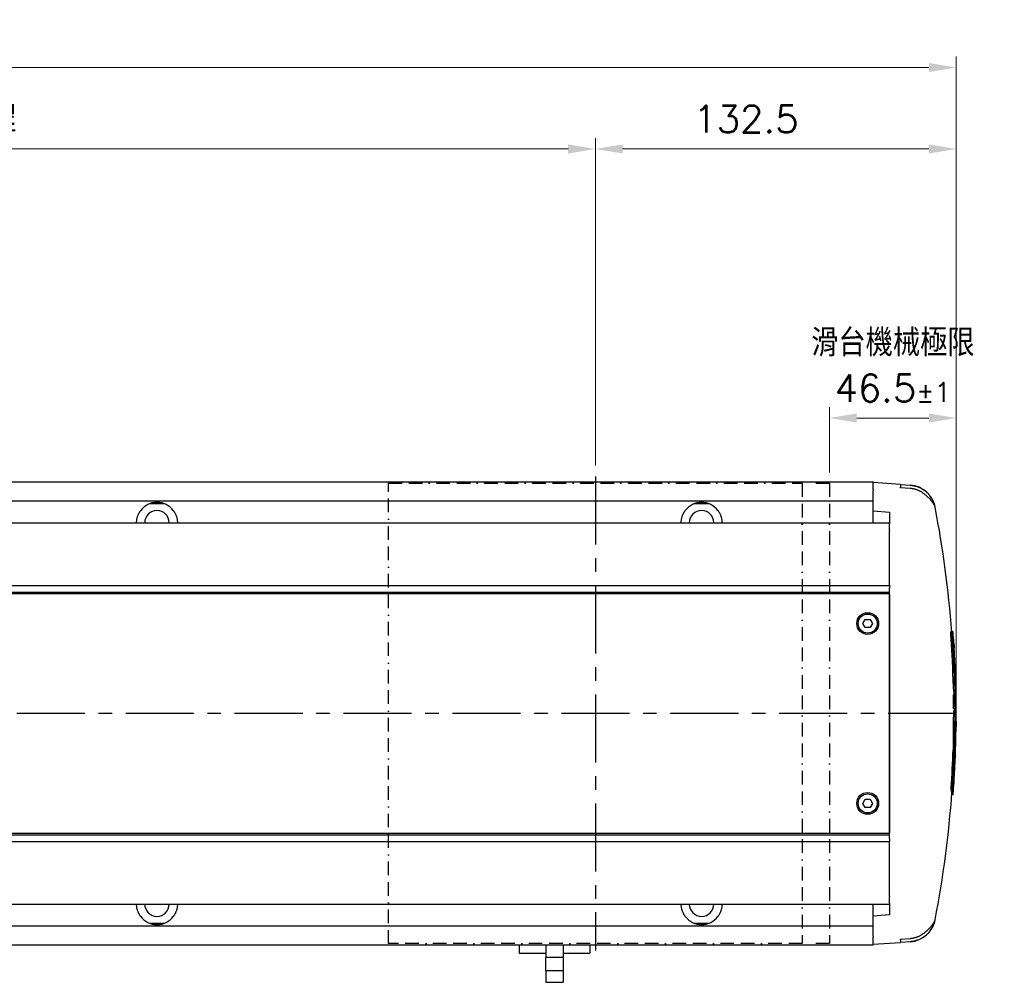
# Model space of a CAD drawing. Header units: millimetres. Extents: x 2163 to 8256, y 0 to 2680.
# Tile 28 of 47: x 5121 to 5483, y 947 to 1300. Entities that reach past the tile are written whole.
import ezdxf

# ---------------------------------------------------------------- set-up
doc = ezdxf.new("R2010")
doc.units = ezdxf.units.MM
doc.linetypes.add('BORDERX2', pattern=[3.5, 1, -0.5, 1, -0.5, 0, -0.5])
doc.linetypes.add('CENTERX2', pattern=[4, 2.5, -0.5, 0.5, -0.5])
doc.layers.add('AM_0', color=7, linetype='Continuous', lineweight=50)
doc.layers.add('可見 (ISO)', color=7, linetype='Continuous', lineweight=25)
doc.styles.add('尺寸標註', font='romans.shx', dxfattribs={"bigfont": 'CHINESET.SHX'})
doc.dimstyles.new('CNS4~1$0', dxfattribs={"dimtxt": 10, "dimasz": 10, "dimexe": 4, "dimexo": 4, "dimgap": 6, "dimtad": 1, "dimtoh": 1, "dimdsep": 46, "dimtxsty": '尺寸標註', "dimcen": 0, "dimclrd": 2, "dimclre": 2, "dimclrt": 3, "dimadec": 0, "dimazin": 2, "dimtp": 0.1, "dimtm": 0.1, "dimtfac": 0.71, "dimtmove": 0, "dimatfit": 0, "dimfxl": 4, "dimlwd": 13, "dimlwe": 13, "dimarcsym": 0})

# ---------------------------------------------------------------- blocks, each defined once
blk = doc.blocks.new('*D100')
at = {"layer": 'AM_0', "color": 2, "lineweight": 13, "transparency": 16777216}
for p, q in [((5332.82, 1136.63), (5332.82, 1256.86)), ((5465.32, 1049.63), (5465.32, 1256.86)), ((5342.82, 1252.86), (5455.32, 1252.86))]:
    blk.add_line(p, q, dxfattribs=at)
at = {"layer": 'AM_0', "color": 2, "transparency": 16777216}
for points in [[(5342.82, 1254.53), (5342.82, 1251.2), (5332.82, 1252.86)], [(5455.32, 1254.53), (5455.32, 1251.2), (5465.32, 1252.86)]]:
    blk.add_solid(points, dxfattribs=at)
at = {"layer": 'Defpoints', "color": 0, "transparency": 16777216}
for p in [(5465.32, 1252.86), (5332.82, 1132.63), (5465.32, 1045.63)]:
    blk.add_point(p, dxfattribs=at)
at = {"layer": 'AM_0', "color": 3, "transparency": 16777216, "insert": (5388.13, 1263.86), "char_height": 10, "attachment_point": 5, "style": '尺寸標註'}
blk.add_mtext('132.5', dxfattribs=at)
blk = doc.blocks.new('*D101')
at = {"color": 2, "lineweight": 13, "transparency": 16777216}
for p, q in [((5418.82, 1134.13), (5418.82, 1158.09)), ((5465.32, 1049.63), (5465.32, 1158.09)), ((5455.32, 1154.09), (5428.82, 1154.09))]:
    blk.add_line(p, q, dxfattribs=at)
at = {"color": 2, "transparency": 16777216}
for points in [[(5428.82, 1155.76), (5428.82, 1152.42), (5418.82, 1154.09)], [(5455.32, 1155.76), (5455.32, 1152.42), (5465.32, 1154.09)]]:
    blk.add_solid(points, dxfattribs=at)
at = {"layer": 'Defpoints', "color": 0, "transparency": 16777216}
for p in [(5418.82, 1154.09), (5418.82, 1130.13), (5465.32, 1045.63)]:
    blk.add_point(p, dxfattribs=at)
at = {"color": 3, "transparency": 16777216, "insert": (5442.07, 1173.42), "char_height": 10, "attachment_point": 5, "style": '尺寸標註'}
blk.add_mtext('滑台機械極限\\P46.5{}{\\H0.71x;\\C3;%%p1}', dxfattribs=at)
blk = doc.blocks.new('*D102')
at = {"layer": 'AM_0', "color": 2, "lineweight": 13, "transparency": 16777216}
for p, q in [((4731.82, 1223.23), (4731.82, 1286.76)), ((5465.32, 1049.63), (5465.32, 1286.76)), ((5455.32, 1282.76), (4741.82, 1282.76))]:
    blk.add_line(p, q, dxfattribs=at)
at = {"layer": 'AM_0', "color": 2, "transparency": 16777216}
for points in [[(4741.82, 1284.43), (4741.82, 1281.1), (4731.82, 1282.76)], [(5455.32, 1284.43), (5455.32, 1281.1), (5465.32, 1282.76)]]:
    blk.add_solid(points, dxfattribs=at)
at = {"layer": 'Defpoints', "color": 0, "transparency": 16777216}
for p in [(4731.82, 1282.76), (4731.82, 1219.23), (5465.32, 1045.63)]:
    blk.add_point(p, dxfattribs=at)
at = {"layer": 'AM_0', "color": 3, "transparency": 16777216, "insert": (5096.36, 1293.76), "char_height": 10, "attachment_point": 5, "style": '尺寸標註'}
blk.add_mtext('L', dxfattribs=at)
blk = doc.blocks.new('*D103')
at = {"layer": 'AM_0', "color": 2, "lineweight": 13, "transparency": 16777216}
for p, q in [((4882.82, 1136.63), (4882.82, 1256.86)), ((5332.82, 1136.63), (5332.82, 1256.86)), ((4892.82, 1252.86), (5322.82, 1252.86))]:
    blk.add_line(p, q, dxfattribs=at)
at = {"layer": 'AM_0', "color": 2, "transparency": 16777216}
for points in [[(4892.82, 1254.53), (4892.82, 1251.2), (4882.82, 1252.86)], [(5322.82, 1254.53), (5322.82, 1251.2), (5332.82, 1252.86)]]:
    blk.add_solid(points, dxfattribs=at)
at = {"layer": 'Defpoints', "color": 0, "transparency": 16777216}
for p in [(5332.82, 1252.86), (4882.82, 1132.63), (5332.82, 1132.63)]:
    blk.add_point(p, dxfattribs=at)
at = {"layer": 'AM_0', "color": 3, "transparency": 16777216, "insert": (5100.25, 1263.97), "char_height": 10, "attachment_point": 5, "style": '尺寸標註'}
blk.add_mtext('有效行程\\P', dxfattribs=at)

msp = doc.modelspace()

# ---------------------------------------------------------------- linework, layer by layer
at = {"color": 4, "linetype": 'CENTERX2', "ltscale": 10}
for p, q in [((5332.819, 1132.626), (5332.819, 958.626)), ((5465.319, 1045.626), (4775.819, 1045.626))]:
    msp.add_line(p, q, dxfattribs=at)
for p, q in [((4778.819, 1092.626), (5440.819, 1092.626)), ((4778.819, 1090.126), (5440.819, 1090.126)), ((4778.819, 1089.626), (5440.819, 1089.626)), ((4778.819, 1001.626), (5440.819, 1001.626)), ((4778.819, 1001.126), (5440.819, 1001.126)), ((4778.819, 998.626), (5440.819, 998.626))]:
    msp.add_line(p, q)
at = {"color": 3, "linetype": 'BORDERX2', "ltscale": 5}
msp.add_lwpolyline([(5256.819, 1130.126), (5408.819, 1130.126), (5408.819, 961.126), (5256.819, 961.126)], close=True, dxfattribs=at)
msp.add_lwpolyline([(5413.819, 1130.126), (5418.819, 1130.126), (5418.819, 961.126), (5413.819, 961.126)], dxfattribs=at)
at = {"layer": '可見 (ISO)'}
for p, q in [((4790.819, 1130.626), (5434.819, 1130.626)), ((5434.819, 1130.626), (5434.819, 1130.586)), ((5434.819, 1127.756), (5434.819, 1130.586)), ((5444.819, 1129.677), (5434.819, 1130.376)), ((5444.819, 1129.677), (5444.819, 1128.691)), ((5444.819, 1129.677), (5448.465, 1129.422)), ((5444.819, 1128.499), (5444.819, 1128.691)), ((5448.477, 1128.215), (5444.819, 1128.499)), ((5434.819, 1127.756), (5434.819, 1127.353)), ((5434.819, 1120.037), (5434.819, 1127.353)), ((4958.819, 1123.626), (5434.819, 1123.626)), ((5169.219, 1122.661), (5174.419, 1122.661)), ((5369.219, 1122.661), (5374.419, 1122.661)), ((5434.819, 1120.037), (5440.819, 1119.571)), ((5434.819, 1115.626), (5434.819, 1120.037)), ((5440.819, 1119.571), (5440.819, 1115.292)), ((4778.819, 1115.626), (5440.819, 1115.626)), ((5440.819, 1112.838), (5440.819, 1115.292)), ((5440.819, 1112.838), (5440.819, 1112.548)), ((5440.819, 1092.683), (5440.819, 1112.548)), ((5440.819, 1092.683), (5440.819, 1092.611)), ((5440.819, 1092.611), (5440.819, 1091.626)), ((5440.819, 1089.446), (5440.819, 1091.626)), ((5440.819, 1089.446), (5440.819, 1089.419)), ((5440.819, 1001.833), (5440.819, 1089.419)), ((5440.819, 1089.327), (5440.819, 1001.926)), ((5431.087, 1078.626), (5431.953, 1080.126)), ((5431.953, 1077.126), (5431.087, 1078.626)), ((5431.953, 1080.126), (5433.685, 1080.126)), ((5433.685, 1080.126), (5434.551, 1078.626)), ((5434.551, 1078.626), (5433.685, 1077.126)), ((5433.685, 1077.126), (5431.953, 1077.126)), ((5463.882, 1075.536), (5463.382, 1075.536)), ((5464.191, 1075.56), (5463.698, 1075.56)), ((5463.945, 1073.231), (5463.445, 1073.231)), ((5464.217, 1073.812), (5464.189, 1073.812)), ((5464.3, 1073.164), (5464.275, 1073.164)), ((5464.483, 1069.278), (5464.416, 1069.278)), ((5464.529, 1068.978), (5464.433, 1068.978)), ((5464.553, 1068.787), (5464.445, 1068.787)), ((5464.604, 1068.33), (5464.471, 1068.33)), ((5464.683, 1067.581), (5464.513, 1067.581)), ((5464.41, 1065.395), (5463.91, 1065.395)), ((5464.756, 1064.713), (5464.728, 1064.713)), ((5464.82, 1064.134), (5464.796, 1064.134)), ((5464.549, 1062.37), (5464.049, 1062.37)), ((5464.697, 1061.774), (5464.606, 1061.774)), ((5464.919, 1060.178), (5464.747, 1060.178)), ((5464.957, 1059.879), (5464.772, 1059.879)), ((5464.977, 1059.687), (5464.788, 1059.687)), ((5464.731, 1057.229), (5464.231, 1057.229)), ((5465.015, 1059.3), (5464.819, 1059.3)), ((5465.104, 1058.141), (5464.905, 1058.141)), ((5465.123, 1057.948), (5464.919, 1057.948)), ((5465.126, 1057.928), (5464.92, 1057.928)), ((5464.845, 1052.264), (5464.345, 1052.264)), ((5465.039, 1053.073), (5464.539, 1053.073)), ((5465.088, 1055.226), (5465.059, 1055.226)), ((5465.161, 1053.675), (5465.136, 1053.675)), ((5465.19, 1048.881), (5465.161, 1048.881)), ((5465.226, 1049.214), (5465.201, 1049.214)), ((5464.896, 1047.263), (5464.396, 1047.263)), ((5465.002, 1046.743), (5464.502, 1046.743)), ((5465.318, 1046.558), (5465.057, 1046.558)), ((5464.898, 1044.439), (5464.398, 1044.439)), ((5465.211, 1045.02), (5465.183, 1045.02)), ((5465.247, 1044.372), (5465.223, 1044.372)), ((5465.227, 1038.789), (5465.058, 1038.789)), ((5465.203, 1039.538), (5465.07, 1039.538)), ((5465.185, 1039.995), (5465.076, 1039.995)), ((5465.174, 1040.186), (5465.079, 1040.186)), ((5465.15, 1040.486), (5465.083, 1040.486)), ((5464.798, 1036.602), (5464.298, 1036.602)), ((5465.094, 1035.92), (5465.066, 1035.92)), ((5465.117, 1035.341), (5465.092, 1035.341)), ((5464.675, 1032.214), (5464.175, 1032.214)), ((5464.823, 1032.982), (5464.323, 1032.982)), ((5464.93, 1031.386), (5464.755, 1031.386)), ((5464.947, 1031.086), (5464.779, 1031.086)), ((5464.953, 1030.895), (5464.794, 1030.895)), ((5464.975, 1029.136), (5464.756, 1029.136)), ((5464.974, 1029.155), (5464.757, 1029.155)), ((5464.969, 1029.349), (5464.765, 1029.349)), ((5464.963, 1030.507), (5464.81, 1030.507)), ((5464.656, 1024.711), (5464.627, 1024.711)), ((5464.662, 1024.096), (5464.637, 1024.096)), ((5464.399, 1020.071), (5464.279, 1020.071)), ((5464.398, 1020.262), (5464.291, 1020.262)), ((5464.395, 1020.672), (5464.317, 1020.672)), ((5463.975, 1018.464), (5463.475, 1018.464)), ((5464.06, 1016.855), (5463.56, 1016.855)), ((5464.292, 1016.98), (5464.069, 1016.98)), ((5464.397, 1019.636), (5464.251, 1019.636)), ((5431.087, 1012.626), (5431.953, 1014.126)), ((5431.953, 1011.126), (5431.087, 1012.626)), ((5431.953, 1014.126), (5433.685, 1014.126)), ((5433.685, 1014.126), (5434.551, 1012.626)), ((5434.551, 1012.626), (5433.685, 1011.126)), ((5464.191, 1015.692), (5463.698, 1015.692)), ((5433.685, 1011.126), (5431.953, 1011.126)), ((5440.819, 1001.833), (5440.819, 1001.807)), ((5440.819, 999.627), (5440.819, 1001.807)), ((5440.819, 999.627), (5440.819, 998.642)), ((5440.819, 998.642), (5440.819, 998.569)), ((5440.819, 978.704), (5440.819, 998.569)), ((5440.819, 978.704), (5440.819, 978.414)), ((5440.819, 975.96), (5440.819, 978.414)), ((4778.819, 975.626), (5440.819, 975.626)), ((5434.819, 971.216), (5434.819, 975.626)), ((5440.819, 975.96), (5440.819, 971.681)), ((5440.819, 971.681), (5434.819, 971.216)), ((5434.819, 963.9), (5434.819, 971.216)), ((4958.819, 967.626), (5434.819, 967.626)), ((5169.219, 968.591), (5174.419, 968.591)), ((5369.219, 968.591), (5374.419, 968.591)), ((5434.819, 963.9), (5434.819, 963.496)), ((5434.819, 960.667), (5434.819, 963.496)), ((5444.819, 962.754), (5448.477, 963.038)), ((5444.819, 962.561), (5444.819, 962.754)), ((5444.819, 962.561), (5444.819, 961.576)), ((4917.819, 960.626), (5314.649, 960.626)), ((5304.824, 960.626), (5304.824, 957.626)), ((5314.649, 960.626), (5314.649, 956.126)), ((5314.649, 960.626), (5320.999, 960.626)), ((5320.999, 960.626), (5434.819, 960.626)), ((5320.999, 960.626), (5320.999, 956.126)), ((5330.824, 960.626), (5330.824, 957.626)), ((5434.819, 960.876), (5444.819, 961.576)), ((5434.819, 960.667), (5434.819, 960.626)), ((5448.465, 961.83), (5444.819, 961.576)), ((5304.824, 957.626), (5314.649, 957.626)), ((5314.649, 951.126), (5314.649, 956.126)), ((5314.649, 956.126), (5320.999, 956.126)), ((5320.999, 957.626), (5330.824, 957.626)), ((5320.999, 956.126), (5320.999, 951.126)), ((5320.999, 951.126), (5314.649, 951.126)), ((5314.649, 951.126), (5314.649, 946.926)), ((5320.999, 951.126), (5320.999, 946.926)), ((5314.649, 946.926), (5320.999, 946.926))]:
    msp.add_line(p, q, dxfattribs=at)
at = {"layer": '可見 (ISO)', "flags": 128}
for points in [[(5448.465, 1129.422), (5448.77, 1129.396), (5449.081, 1129.359), (5449.398, 1129.312), (5449.717, 1129.254), (5450.037, 1129.185), (5450.356, 1129.106), (5450.672, 1129.015), (5450.984, 1128.914), (5451.29, 1128.804), (5451.589, 1128.687), (5451.879, 1128.562), (5452.158, 1128.431), (5452.429, 1128.293), (5452.703, 1128.143), (5452.977, 1127.981), (5453.25, 1127.808), (5453.521, 1127.625), (5453.787, 1127.432), (5454.046, 1127.229), (5454.298, 1127.019), (5454.541, 1126.802), (5454.775, 1126.579), (5454.998, 1126.354), (5455.209, 1126.126)], [(5453.723, 1126.126), (5453.528, 1126.275), (5453.331, 1126.419), (5453.131, 1126.558), (5452.93, 1126.69), (5452.728, 1126.817), (5452.526, 1126.938), (5452.325, 1127.052), (5452.125, 1127.159), (5451.921, 1127.262), (5451.711, 1127.362), (5451.495, 1127.458), (5451.274, 1127.551), (5451.049, 1127.639), (5450.82, 1127.722), (5450.588, 1127.8), (5450.353, 1127.872), (5450.117, 1127.937), (5449.879, 1127.996), (5449.641, 1128.048), (5449.404, 1128.094), (5449.168, 1128.134), (5448.935, 1128.167), (5448.704, 1128.194), (5448.477, 1128.215)], [(5457.361, 1122.135), (5457.344, 1122.127), (5457.318, 1122.144), (5457.281, 1122.187), (5457.232, 1122.255), (5457.17, 1122.347), (5457.095, 1122.461), (5457.005, 1122.596), (5456.902, 1122.75), (5456.785, 1122.92), (5456.653, 1123.104), (5456.508, 1123.302), (5456.349, 1123.509), (5456.179, 1123.723), (5455.996, 1123.943), (5455.804, 1124.166), (5455.601, 1124.391), (5455.39, 1124.616), (5455.171, 1124.841), (5454.944, 1125.063), (5454.711, 1125.284), (5454.472, 1125.5), (5454.227, 1125.714), (5453.977, 1125.922), (5453.723, 1126.126)], [(5455.209, 1126.126), (5455.379, 1125.932), (5455.543, 1125.734), (5455.702, 1125.532), (5455.854, 1125.328), (5456, 1125.121), (5456.14, 1124.913), (5456.272, 1124.705), (5456.396, 1124.498), (5456.512, 1124.293), (5456.621, 1124.091), (5456.721, 1123.893), (5456.814, 1123.7), (5456.899, 1123.512), (5456.976, 1123.332), (5457.045, 1123.162), (5457.106, 1123.002), (5457.16, 1122.853), (5457.207, 1122.715), (5457.248, 1122.59), (5457.282, 1122.479), (5457.31, 1122.382), (5457.332, 1122.3), (5457.349, 1122.234), (5457.36, 1122.183)], [(5457.36, 1122.183), (5457.361, 1122.18), (5457.362, 1122.177), (5457.362, 1122.174), (5457.363, 1122.172), (5457.363, 1122.169), (5457.363, 1122.167), (5457.364, 1122.164), (5457.364, 1122.162), (5457.364, 1122.16), (5457.364, 1122.158), (5457.364, 1122.156), (5457.364, 1122.154), (5457.364, 1122.152), (5457.364, 1122.15), (5457.364, 1122.148), (5457.364, 1122.146), (5457.364, 1122.145), (5457.363, 1122.143), (5457.363, 1122.141), (5457.363, 1122.14), (5457.362, 1122.139), (5457.362, 1122.137), (5457.361, 1122.136), (5457.361, 1122.135)], [(5164.321, 1115.626), (5164.325, 1115.878), (5164.338, 1116.129), (5164.358, 1116.378), (5164.386, 1116.623), (5164.422, 1116.865), (5164.466, 1117.101), (5164.516, 1117.332), (5164.573, 1117.558), (5164.635, 1117.776), (5164.702, 1117.988), (5164.773, 1118.192), (5164.847, 1118.388), (5164.924, 1118.575), (5165.002, 1118.753), (5165.082, 1118.922), (5165.164, 1119.084), (5165.249, 1119.241), (5165.334, 1119.392), (5165.421, 1119.537), (5165.506, 1119.674), (5165.591, 1119.804), (5165.674, 1119.925), (5165.754, 1120.038), (5165.831, 1120.142)], [(5177.808, 1120.142), (5177.884, 1120.038), (5177.964, 1119.925), (5178.047, 1119.804), (5178.132, 1119.674), (5178.218, 1119.537), (5178.304, 1119.392), (5178.39, 1119.241), (5178.474, 1119.084), (5178.556, 1118.922), (5178.636, 1118.753), (5178.715, 1118.575), (5178.792, 1118.388), (5178.866, 1118.192), (5178.937, 1117.988), (5179.004, 1117.776), (5179.066, 1117.558), (5179.122, 1117.332), (5179.173, 1117.101), (5179.216, 1116.865), (5179.252, 1116.623), (5179.281, 1116.378), (5179.301, 1116.129), (5179.313, 1115.878), (5179.318, 1115.626)], [(5364.321, 1115.626), (5364.325, 1115.878), (5364.338, 1116.129), (5364.358, 1116.378), (5364.386, 1116.623), (5364.422, 1116.865), (5364.466, 1117.101), (5364.516, 1117.332), (5364.573, 1117.558), (5364.635, 1117.776), (5364.702, 1117.988), (5364.773, 1118.192), (5364.847, 1118.388), (5364.924, 1118.575), (5365.002, 1118.753), (5365.082, 1118.922), (5365.164, 1119.084), (5365.249, 1119.241), (5365.334, 1119.392), (5365.421, 1119.537), (5365.506, 1119.674), (5365.591, 1119.804), (5365.674, 1119.925), (5365.754, 1120.038), (5365.831, 1120.142)], [(5377.808, 1120.142), (5377.884, 1120.038), (5377.964, 1119.925), (5378.047, 1119.804), (5378.132, 1119.674), (5378.218, 1119.537), (5378.304, 1119.392), (5378.39, 1119.241), (5378.474, 1119.084), (5378.556, 1118.922), (5378.636, 1118.753), (5378.715, 1118.575), (5378.792, 1118.388), (5378.866, 1118.192), (5378.937, 1117.988), (5379.004, 1117.776), (5379.066, 1117.558), (5379.122, 1117.332), (5379.173, 1117.101), (5379.216, 1116.865), (5379.252, 1116.623), (5379.281, 1116.378), (5379.301, 1116.129), (5379.313, 1115.878), (5379.318, 1115.626)], [(5463.445, 1073.231), (5463.435, 1073.382), (5463.426, 1073.53), (5463.417, 1073.675), (5463.408, 1073.821), (5463.4, 1073.965), (5463.393, 1074.108), (5463.386, 1074.248), (5463.38, 1074.384), (5463.374, 1074.515), (5463.369, 1074.639), (5463.365, 1074.756), (5463.362, 1074.866), (5463.359, 1074.968), (5463.358, 1075.062), (5463.357, 1075.146), (5463.357, 1075.224), (5463.357, 1075.294), (5463.358, 1075.357), (5463.36, 1075.411), (5463.363, 1075.456), (5463.367, 1075.491), (5463.371, 1075.516), (5463.377, 1075.53), (5463.382, 1075.535)], [(5463.945, 1073.231), (5463.934, 1073.4), (5463.924, 1073.564), (5463.914, 1073.727), (5463.905, 1073.89), (5463.896, 1074.051), (5463.888, 1074.209), (5463.881, 1074.362), (5463.874, 1074.509), (5463.869, 1074.648), (5463.865, 1074.779), (5463.861, 1074.9), (5463.859, 1075.01), (5463.857, 1075.11), (5463.857, 1075.199), (5463.857, 1075.28), (5463.858, 1075.352), (5463.861, 1075.413), (5463.864, 1075.462), (5463.868, 1075.499), (5463.873, 1075.523), (5463.88, 1075.534), (5463.886, 1075.533), (5463.894, 1075.521), (5463.902, 1075.497)], [(5463.902, 1075.497), (5463.907, 1075.486), (5463.911, 1075.474), (5463.916, 1075.462), (5463.921, 1075.449), (5463.925, 1075.436), (5463.93, 1075.422), (5463.935, 1075.407), (5463.939, 1075.392), (5463.944, 1075.377), (5463.949, 1075.36), (5463.953, 1075.344), (5463.958, 1075.326), (5463.963, 1075.309), (5463.967, 1075.29), (5463.972, 1075.271), (5463.977, 1075.252), (5463.982, 1075.232), (5463.986, 1075.212), (5463.991, 1075.191), (5463.996, 1075.169), (5464, 1075.147), (5464.005, 1075.125), (5464.01, 1075.102), (5464.015, 1075.079)], [(5464.477, 1071.474), (5464.481, 1071.428), (5464.484, 1071.378), (5464.488, 1071.326), (5464.492, 1071.271), (5464.497, 1071.214), (5464.501, 1071.153), (5464.505, 1071.091), (5464.51, 1071.026), (5464.514, 1070.958), (5464.519, 1070.887), (5464.524, 1070.813), (5464.529, 1070.736), (5464.534, 1070.655), (5464.54, 1070.572), (5464.545, 1070.485), (5464.551, 1070.396), (5464.557, 1070.304), (5464.563, 1070.209), (5464.569, 1070.112), (5464.575, 1070.012), (5464.581, 1069.91), (5464.588, 1069.805), (5464.594, 1069.699), (5464.601, 1069.591)], [(5464.127, 1062.37), (5464.118, 1062.457), (5464.11, 1062.549), (5464.101, 1062.645), (5464.092, 1062.745), (5464.083, 1062.85), (5464.074, 1062.959), (5464.065, 1063.073), (5464.055, 1063.19), (5464.046, 1063.311), (5464.036, 1063.435), (5464.027, 1063.562), (5464.017, 1063.693), (5464.008, 1063.826), (5463.999, 1063.962), (5463.989, 1064.101), (5463.98, 1064.241), (5463.971, 1064.383), (5463.962, 1064.526), (5463.953, 1064.671), (5463.944, 1064.815), (5463.935, 1064.961), (5463.927, 1065.106), (5463.918, 1065.251), (5463.91, 1065.395)], [(5464.697, 1061.774), (5464.687, 1061.847), (5464.676, 1061.929), (5464.665, 1062.019), (5464.653, 1062.117), (5464.642, 1062.222), (5464.631, 1062.333), (5464.619, 1062.451), (5464.607, 1062.575), (5464.595, 1062.708), (5464.583, 1062.85), (5464.571, 1062.999), (5464.558, 1063.156), (5464.545, 1063.319), (5464.532, 1063.489), (5464.519, 1063.664), (5464.507, 1063.845), (5464.494, 1064.031), (5464.481, 1064.221), (5464.469, 1064.414), (5464.457, 1064.609), (5464.445, 1064.805), (5464.433, 1065.002), (5464.421, 1065.199), (5464.41, 1065.395)], [(5465.101, 1058.832), (5465.104, 1058.752), (5465.106, 1058.676), (5465.109, 1058.603), (5465.111, 1058.534), (5465.113, 1058.469), (5465.115, 1058.408), (5465.117, 1058.35), (5465.118, 1058.295), (5465.12, 1058.243), (5465.121, 1058.194), (5465.122, 1058.149), (5465.123, 1058.107), (5465.124, 1058.07), (5465.125, 1058.036), (5465.126, 1058.007), (5465.126, 1057.983), (5465.126, 1057.963), (5465.126, 1057.948), (5465.126, 1057.937), (5465.126, 1057.931), (5465.126, 1057.929), (5465.125, 1057.931), (5465.124, 1057.937), (5465.123, 1057.948)], [(5465.123, 1057.948), (5465.123, 1057.952), (5465.122, 1057.957), (5465.122, 1057.962), (5465.121, 1057.967), (5465.121, 1057.973), (5465.12, 1057.979), (5465.119, 1057.986), (5465.118, 1057.992), (5465.118, 1057.999), (5465.117, 1058.007), (5465.116, 1058.014), (5465.115, 1058.022), (5465.115, 1058.031), (5465.114, 1058.039), (5465.113, 1058.048), (5465.112, 1058.057), (5465.111, 1058.067), (5465.11, 1058.076), (5465.109, 1058.086), (5465.108, 1058.097), (5465.107, 1058.107), (5465.106, 1058.118), (5465.105, 1058.13), (5465.104, 1058.141)], [(5464.398, 1044.439), (5464.399, 1044.59), (5464.4, 1044.738), (5464.402, 1044.883), (5464.404, 1045.029), (5464.406, 1045.174), (5464.409, 1045.317), (5464.412, 1045.457), (5464.416, 1045.593), (5464.42, 1045.723), (5464.424, 1045.847), (5464.428, 1045.965), (5464.433, 1046.075), (5464.438, 1046.177), (5464.443, 1046.27), (5464.448, 1046.354), (5464.453, 1046.432), (5464.459, 1046.502), (5464.465, 1046.565), (5464.471, 1046.619), (5464.477, 1046.664), (5464.483, 1046.699), (5464.489, 1046.723), (5464.495, 1046.738), (5464.502, 1046.743)], [(5464.898, 1044.439), (5464.899, 1044.608), (5464.901, 1044.772), (5464.903, 1044.935), (5464.905, 1045.098), (5464.908, 1045.26), (5464.911, 1045.418), (5464.915, 1045.571), (5464.92, 1045.718), (5464.924, 1045.857), (5464.929, 1045.987), (5464.934, 1046.108), (5464.94, 1046.218), (5464.946, 1046.318), (5464.952, 1046.407), (5464.958, 1046.488), (5464.964, 1046.559), (5464.971, 1046.62), (5464.978, 1046.67), (5464.985, 1046.706), (5464.992, 1046.73), (5464.999, 1046.742), (5465.005, 1046.741), (5465.012, 1046.728), (5465.019, 1046.705)], [(5465.019, 1046.705), (5465.022, 1046.694), (5465.026, 1046.682), (5465.03, 1046.67), (5465.033, 1046.657), (5465.037, 1046.643), (5465.041, 1046.629), (5465.044, 1046.615), (5465.048, 1046.6), (5465.051, 1046.584), (5465.055, 1046.568), (5465.058, 1046.551), (5465.062, 1046.534), (5465.065, 1046.516), (5465.069, 1046.498), (5465.072, 1046.479), (5465.075, 1046.459), (5465.078, 1046.44), (5465.082, 1046.419), (5465.085, 1046.398), (5465.088, 1046.377), (5465.091, 1046.355), (5465.094, 1046.332), (5465.098, 1046.31), (5465.101, 1046.286)], [(5465.302, 1042.681), (5465.302, 1042.635), (5465.303, 1042.586), (5465.303, 1042.534), (5465.303, 1042.479), (5465.303, 1042.421), (5465.303, 1042.361), (5465.303, 1042.298), (5465.303, 1042.233), (5465.302, 1042.166), (5465.302, 1042.095), (5465.302, 1042.021), (5465.301, 1041.943), (5465.301, 1041.863), (5465.3, 1041.779), (5465.299, 1041.693), (5465.299, 1041.603), (5465.298, 1041.511), (5465.297, 1041.416), (5465.296, 1041.319), (5465.295, 1041.219), (5465.294, 1041.117), (5465.293, 1041.013), (5465.291, 1040.907), (5465.29, 1040.798)], [(5464.323, 1032.982), (5464.318, 1033.055), (5464.313, 1033.136), (5464.309, 1033.226), (5464.304, 1033.324), (5464.301, 1033.429), (5464.297, 1033.541), (5464.294, 1033.658), (5464.291, 1033.782), (5464.289, 1033.915), (5464.287, 1034.057), (5464.285, 1034.206), (5464.284, 1034.363), (5464.283, 1034.526), (5464.282, 1034.696), (5464.282, 1034.872), (5464.282, 1035.053), (5464.283, 1035.238), (5464.284, 1035.428), (5464.285, 1035.621), (5464.287, 1035.816), (5464.289, 1036.012), (5464.292, 1036.21), (5464.295, 1036.406), (5464.298, 1036.602)], [(5464.823, 1032.982), (5464.818, 1033.055), (5464.813, 1033.136), (5464.809, 1033.226), (5464.804, 1033.324), (5464.801, 1033.429), (5464.797, 1033.541), (5464.794, 1033.658), (5464.791, 1033.782), (5464.789, 1033.915), (5464.787, 1034.057), (5464.785, 1034.206), (5464.784, 1034.363), (5464.783, 1034.526), (5464.782, 1034.696), (5464.782, 1034.872), (5464.782, 1035.053), (5464.783, 1035.238), (5464.784, 1035.428), (5464.785, 1035.621), (5464.787, 1035.816), (5464.789, 1036.012), (5464.792, 1036.21), (5464.795, 1036.406), (5464.798, 1036.602)], [(5464.974, 1029.155), (5464.974, 1029.16), (5464.974, 1029.164), (5464.973, 1029.17), (5464.973, 1029.175), (5464.973, 1029.181), (5464.973, 1029.187), (5464.972, 1029.193), (5464.972, 1029.2), (5464.972, 1029.207), (5464.972, 1029.214), (5464.972, 1029.222), (5464.971, 1029.23), (5464.971, 1029.238), (5464.971, 1029.247), (5464.971, 1029.255), (5464.971, 1029.265), (5464.97, 1029.274), (5464.97, 1029.284), (5464.97, 1029.294), (5464.97, 1029.304), (5464.97, 1029.315), (5464.969, 1029.326), (5464.969, 1029.337), (5464.969, 1029.349)], [(5465.015, 1030.039), (5465.012, 1029.96), (5465.009, 1029.883), (5465.006, 1029.811), (5465.004, 1029.742), (5465.001, 1029.677), (5464.998, 1029.616), (5464.996, 1029.558), (5464.994, 1029.503), (5464.991, 1029.45), (5464.989, 1029.402), (5464.987, 1029.356), (5464.985, 1029.315), (5464.984, 1029.277), (5464.982, 1029.244), (5464.98, 1029.215), (5464.979, 1029.191), (5464.978, 1029.171), (5464.977, 1029.156), (5464.976, 1029.145), (5464.975, 1029.138), (5464.975, 1029.136), (5464.974, 1029.138), (5464.974, 1029.145), (5464.974, 1029.155)], [(5165.831, 971.111), (5165.754, 971.214), (5165.674, 971.327), (5165.592, 971.448), (5165.507, 971.578), (5165.421, 971.715), (5165.335, 971.86), (5165.249, 972.011), (5165.164, 972.168), (5165.082, 972.331), (5165.002, 972.5), (5164.924, 972.677), (5164.847, 972.864), (5164.773, 973.059), (5164.702, 973.263), (5164.635, 973.475), (5164.573, 973.693), (5164.517, 973.919), (5164.466, 974.15), (5164.422, 974.387), (5164.386, 974.628), (5164.358, 974.874), (5164.338, 975.123), (5164.325, 975.374), (5164.321, 975.627)], [(5179.318, 975.627), (5179.313, 975.374), (5179.301, 975.123), (5179.281, 974.874), (5179.252, 974.628), (5179.216, 974.387), (5179.172, 974.15), (5179.122, 973.919), (5179.065, 973.693), (5179.003, 973.475), (5178.936, 973.263), (5178.865, 973.059), (5178.791, 972.864), (5178.715, 972.677), (5178.636, 972.5), (5178.557, 972.331), (5178.474, 972.168), (5178.39, 972.011), (5178.304, 971.86), (5178.218, 971.715), (5178.132, 971.578), (5178.047, 971.448), (5177.964, 971.327), (5177.884, 971.214), (5177.808, 971.111)], [(5365.831, 971.111), (5365.754, 971.214), (5365.674, 971.327), (5365.592, 971.448), (5365.507, 971.578), (5365.421, 971.715), (5365.335, 971.86), (5365.249, 972.011), (5365.164, 972.168), (5365.082, 972.331), (5365.002, 972.5), (5364.924, 972.677), (5364.847, 972.864), (5364.773, 973.059), (5364.702, 973.263), (5364.635, 973.475), (5364.573, 973.693), (5364.517, 973.919), (5364.466, 974.15), (5364.422, 974.387), (5364.386, 974.628), (5364.358, 974.874), (5364.338, 975.123), (5364.325, 975.374), (5364.321, 975.627)], [(5379.318, 975.627), (5379.313, 975.374), (5379.301, 975.123), (5379.281, 974.874), (5379.252, 974.628), (5379.216, 974.387), (5379.172, 974.15), (5379.122, 973.919), (5379.065, 973.693), (5379.003, 973.475), (5378.936, 973.263), (5378.865, 973.059), (5378.791, 972.864), (5378.715, 972.677), (5378.636, 972.5), (5378.557, 972.331), (5378.474, 972.168), (5378.39, 972.011), (5378.304, 971.86), (5378.218, 971.715), (5378.132, 971.578), (5378.047, 971.448), (5377.964, 971.327), (5377.884, 971.214), (5377.808, 971.111)], [(5453.723, 965.126), (5453.978, 965.33), (5454.227, 965.539), (5454.472, 965.752), (5454.711, 965.969), (5454.944, 966.189), (5455.171, 966.412), (5455.39, 966.637), (5455.602, 966.862), (5455.804, 967.088), (5455.997, 967.311), (5456.18, 967.531), (5456.35, 967.745), (5456.509, 967.952), (5456.655, 968.15), (5456.786, 968.335), (5456.903, 968.504), (5457.006, 968.657), (5457.095, 968.791), (5457.17, 968.906), (5457.232, 968.997), (5457.281, 969.065), (5457.318, 969.108), (5457.344, 969.126), (5457.361, 969.118)], [(5457.361, 969.118), (5457.361, 969.116), (5457.362, 969.115), (5457.362, 969.114), (5457.363, 969.113), (5457.363, 969.111), (5457.363, 969.11), (5457.364, 969.108), (5457.364, 969.106), (5457.364, 969.105), (5457.364, 969.103), (5457.364, 969.101), (5457.364, 969.099), (5457.364, 969.097), (5457.364, 969.095), (5457.364, 969.093), (5457.364, 969.091), (5457.364, 969.088), (5457.363, 969.086), (5457.363, 969.083), (5457.363, 969.081), (5457.362, 969.078), (5457.362, 969.076), (5457.361, 969.073), (5457.36, 969.07)], [(5457.36, 969.07), (5457.349, 969.019), (5457.332, 968.953), (5457.31, 968.871), (5457.282, 968.774), (5457.248, 968.663), (5457.207, 968.538), (5457.16, 968.4), (5457.106, 968.251), (5457.045, 968.09), (5456.975, 967.919), (5456.898, 967.739), (5456.814, 967.552), (5456.721, 967.359), (5456.62, 967.161), (5456.511, 966.958), (5456.394, 966.752), (5456.27, 966.544), (5456.138, 966.337), (5455.999, 966.13), (5455.853, 965.923), (5455.701, 965.719), (5455.542, 965.518), (5455.378, 965.32), (5455.209, 965.126)], [(5455.209, 965.126), (5454.998, 964.899), (5454.775, 964.673), (5454.541, 964.451), (5454.298, 964.234), (5454.046, 964.023), (5453.787, 963.821), (5453.521, 963.628), (5453.25, 963.444), (5452.977, 963.271), (5452.703, 963.11), (5452.429, 962.96), (5452.158, 962.822), (5451.879, 962.691), (5451.589, 962.566), (5451.29, 962.448), (5450.984, 962.338), (5450.672, 962.238), (5450.356, 962.147), (5450.037, 962.067), (5449.717, 961.999), (5449.398, 961.941), (5449.081, 961.893), (5448.77, 961.857), (5448.465, 961.83)], [(5448.477, 963.038), (5448.704, 963.058), (5448.935, 963.085), (5449.168, 963.118), (5449.404, 963.158), (5449.641, 963.204), (5449.879, 963.257), (5450.117, 963.315), (5450.353, 963.381), (5450.588, 963.453), (5450.82, 963.53), (5451.049, 963.614), (5451.274, 963.702), (5451.495, 963.794), (5451.711, 963.891), (5451.921, 963.991), (5452.125, 964.094), (5452.325, 964.201), (5452.526, 964.315), (5452.728, 964.435), (5452.93, 964.562), (5453.131, 964.695), (5453.331, 964.833), (5453.528, 964.977), (5453.723, 965.126)]]:
    msp.add_lwpolyline(points, dxfattribs=at)
at = {"layer": '可見 (ISO)'}
for centre, radius in [((5432.819, 1078.626), 4), ((5432.819, 1078.626), 3.5), ((5432.819, 1012.626), 4), ((5432.819, 1012.626), 3.5)]:
    msp.add_circle(centre, radius, dxfattribs=at)
for centre, radius, start, end in [((5447.769, 1119.446), 10, 10.91089, 85.99994), ((5171.819, 1115.626), 7.5, 37.01786, 142.98214), ((5371.819, 1115.626), 7.5, 37.01786, 142.98214), ((5064.819, 1045.626), 400, 4.28825, 10.91089), ((5171.819, 1115.626), 4.5, 0, 180), ((5371.819, 1115.626), 4.5, 0, 180), ((5065.319, 1045.626), 399.864, 3.39102, 4.09509), ((5065.319, 1045.626), 399.993, 3.70821, 4.29181), ((5064.819, 1045.626), 399.58, 2.83573, 3.96143), ((5065.319, 1045.626), 399.58, 2.83573, 3.96143), ((5065.319, 1045.626), 399.892, 3.34776, 4.04182), ((5065.319, 1045.626), 399.905, 3.32019, 4.0142), ((5065.319, 1045.626), 399.93, 3.25444, 3.94836), ((5065.319, 1045.626), 399.797, 2.89682, 3.4992), ((5065.319, 1045.626), 400, 1.89183, 3.43472), ((5065.319, 1045.626), 399.966, 2.54473, 3.14665), ((5065.319, 1045.626), 399.864, 2.08561, 2.78881), ((5065.319, 1045.626), 399.892, 2.04249, 2.7357), ((5065.319, 1045.626), 399.905, 2.01499, 2.70816), ((5065.319, 1045.626), 399.93, 1.9593, 2.65241), ((5064.819, 1045.626), 399.58, 1.66392, 2.40161), ((5065.319, 1045.626), 399.58, 1.66392, 2.40161), ((5065.319, 1045.626), 399.855, 0.43637, 1.50629), ((5065.319, 1045.626), 399.993, 0.89729, 1.76244), ((5064.819, 1045.626), 399.58, 0.23469, 0.95175), ((5065.319, 1045.626), 399.58, 0.23469, 0.95175), ((5065.319, 1045.626), 399.884, 0.46628, 1.37563), ((5065.319, 1045.626), 399.897, 0.48366, 1.30601), ((5065.319, 1045.626), 399.923, 0.51401, 1.15314), ((5065.319, 1045.626), 400, 0.15158, 0.79055), ((5065.319, 1045.626), 399.864, 359.26339, 359.96598), ((5065.319, 1045.626), 399.993, 359.58133, 0.13351), ((5064.819, 1045.626), 399.58, 358.70591, 359.82972), ((5065.319, 1045.626), 399.58, 358.70591, 359.82972), ((5065.319, 1045.626), 399.892, 359.2205, 359.91313), ((5065.319, 1045.626), 399.905, 359.19311, 359.88571), ((5065.319, 1045.626), 399.93, 359.12771, 359.82028), ((5065.319, 1045.626), 400, 357.76669, 359.30842), ((5065.319, 1045.626), 399.797, 358.76917, 359.37069), ((5065.319, 1045.626), 399.966, 358.41912, 359.02045), ((5065.319, 1045.626), 399.864, 357.95909, 358.66196), ((5065.319, 1045.626), 399.892, 357.91626, 358.60919), ((5065.319, 1045.626), 399.905, 357.8889, 358.58181), ((5065.319, 1045.626), 399.93, 357.83345, 358.52635), ((5064.819, 1045.626), 399.58, 356.10226, 358.07649), ((5065.319, 1045.626), 399.58, 356.10226, 358.07649), ((5065.319, 1045.626), 399.777, 357.18032, 357.84661), ((5065.319, 1045.626), 399.993, 356.6585, 357.6372), ((5065.319, 1045.626), 399.855, 356.4219, 357.06211), ((5065.319, 1045.626), 399.923, 356.27376, 356.91396), ((5065.319, 1045.626), 399.884, 356.36332, 357.00184), ((5065.319, 1045.626), 399.897, 356.33597, 356.97449), ((5065.319, 1045.626), 399.777, 355.87294, 356.54006), ((5065.319, 1045.626), 400, 355.91132, 356.55165), ((5064.819, 1045.626), 400, 349.08911, 355.87524), ((5065.319, 1045.626), 399.993, 355.70819, 355.89313), ((5171.819, 975.626), 4.5, 180, 0), ((5371.819, 975.626), 4.5, 180, 0), ((5171.819, 975.626), 7.5, 217.01786, 322.98214), ((5371.819, 975.626), 7.5, 217.01786, 322.98214), ((5447.769, 971.806), 10, 274.00006, 349.08911)]:
    msp.add_arc(centre, radius, start, end, dxfattribs=at)
for centre, major_axis, ratio, start_param, end_param in [((5065.319, 1068.465), (-399.28, 0), 0.3062518, 3.1883548, 3.1957021), ((5065.319, 1068.399), (399.283, 0), 0.3087503, 0.0423748, 0.0439284), ((5065.319, 1068.395), (-399.284, 0), 0.3062518, 3.166775, 3.1806097), ((5065.319, 1064.022), (-399.533, 0), 0.3062518, 3.184563, 3.1906948), ((5065.319, 1064.026), (-399.532, 0), 0.3087503, 3.1802023, 3.1817548), ((5065.319, 1063.963), (399.535, 0), 0.3087503, 0.0293346, 0.0354115), ((5065.319, 1060.219), (399.706, 0), 0.3062518, 0.0397335, 0.0458618), ((5065.319, 1060.166), (399.708, 0), 0.3087503, 0.0352953, 0.0368469), ((5065.319, 1060.166), (399.708, 0), 0.3087503, 0.026079, 0.0321527), ((5065.319, 1046.572), (399.998, 0), 0.6373903, 0.0375253, 0.0620037), ((5065.319, 1055.776), (399.858, 0), 0.3062518, 0.0359604, 0.0490047), ((5065.319, 1055.793), (-399.857, 0), 0.3087503, 3.1731401, 3.1746909), ((5064.819, 1043.938), (-399.994, 0), 0.6160121, 3.1786761, 3.195558), ((5065.319, 1043.938), (-399.994, 0), 0.6160121, 3.1786761, 3.195558), ((5065.319, 1055.83), (-399.856, 0), 0.3062518, 3.1604648, 3.1699288), ((5064.819, 1054.841), (399.891, 0), 0.1506839, -0.0427911, -0.0293409), ((5065.319, 1054.841), (399.891, 0), 0.1506839, -0.0427911, -0.0293409), ((5065.319, 1046.613), (-399.998, 0), 0.6357114, 3.1735614, 3.1754716), ((5065.319, 1050.628), (-399.965, 0), 0.3062518, 3.1458185, 3.1664713), ((5065.319, 1050.516), (399.969, 0), 0.1837541, -0.0442759, -0.0250985), ((5065.319, 1050.653), (-399.967, 0), 0.201655, 3.1196098, 3.1211149), ((5065.319, 1046.585), (399.999, 0), 0.3062518, -0.0002199, 0.0214604), ((5064.819, 1046.585), (-399.999, 0), 0.3062518, 3.1428837, 3.1471252), ((5065.319, 1042.373), (399.985, 0), 0.3062518, 0.0246199, 0.0319479), ((5065.319, 1042.351), (-399.985, 0), 0.3087503, 3.1616566, 3.1632065), ((5065.319, 1042.302), (-399.985, 0), 0.3062518, 3.144683, 3.1584871), ((5065.319, 1037.93), (-399.918, 0), 0.3062518, 3.1624609, 3.1685822), ((5065.319, 1037.978), (399.919, 0), 0.3087503, 0.0163347, 0.0178846), ((5065.319, 1037.915), (399.918, 0), 0.3087503, 0.0070736, 0.0131418), ((5065.319, 1034.127), (-399.818, 0), 0.3062518, 3.159251, 3.1653734), ((5065.319, 1034.119), (399.817, 0), 0.3087503, 0.0130443, 0.0145946), ((5065.319, 1034.119), (-399.817, 0), 0.3087503, 3.1454272, 3.1514968), ((5064.819, 1029.684), (399.649, 0), 0.3062518, 0.020677, 0.0269502), ((5065.319, 1028.116), (399.576, 0), 0.3085333, 0.0201917, 0.0332519), ((5065.319, 1029.684), (399.649, 0), 0.3062518, 0.0139081, 0.0269502), ((5065.319, 1029.745), (-399.651, 0), 0.3087503, 3.1509076, 3.1524585), ((5065.319, 1029.738), (399.652, 0), 0.3062518, -0.003183, 0.0062833), ((5065.319, 1023.823), (399.344, 0), 0.3062518, -0.018452, 0.0022315), ((5065.319, 1023.912), (-399.349, 0), 0.3062518, 3.1515751, 3.1583438), ((5065.319, 1023.872), (-399.346, 0), 0.3087503, 3.1468448, 3.1483968), ((5065.319, 1019.869), (399.084, 0), 0.3062518, 0.0065659, 0.0133389), ((5065.319, 1019.847), (399.081, 0), 0.3087503, 0.0018137, 0.0033667), ((5064.819, 1015.675), (-398.759, 0), 0.3085333, 3.1511858, 3.1642698), ((5065.319, 1015.675), (-398.759, 0), 0.3085333, 3.1511858, 3.1642698), ((5065.319, 1019.781), (-399.078, 0), 0.3062518, 3.1186718, 3.1404025)]:
    msp.add_ellipse(centre, major_axis=major_axis, ratio=ratio, start_param=start_param, end_param=end_param, dxfattribs=at)

# ---------------------------------------------------------------- dimensions: what is measured, and where the dimension line sits
dim = msp.add_linear_dim(base=(5418.819, 1154.091), p1=(5465.319, 1045.626), p2=(5418.819, 1130.126), text='滑台機械極限\\P<>{}{\\H0.71x;\\C3;%%p1}', dimstyle='CNS4~1$0', override={"dimtp": 1, "dimtm": 1, "dimtdec": 2, "dimtzin": 8})
dim.commit()
dim.dimension.update_dxf_attribs({"geometry": '*D101', "text_midpoint": (5442.069, 1154.091), "dimtype": 160})
at = {"layer": 'AM_0'}
for base, p1, p2, text, picture, middle in [((4731.819, 1282.762), (5465.319, 1045.626), (4731.819, 1219.226), 'L', '*D102', (5096.364, 1282.762)), ((5332.819, 1252.865), (4882.819, 1132.626), (5332.819, 1132.626), '有效行程\\P', '*D103', (5100.248, 1252.865))]:
    dim = msp.add_linear_dim(base=base, p1=p1, p2=p2, text=text, dimstyle='CNS4~1$0', dxfattribs=at)
    dim.commit()
    dim.dimension.update_dxf_attribs({"geometry": picture, "text_midpoint": middle, "dimtype": 160})
dim = msp.add_linear_dim(base=(5465.319, 1252.865), p1=(5332.819, 1132.626), p2=(5465.319, 1045.626), dimstyle='CNS4~1$0', dxfattribs=at)
dim.commit()
dim.dimension.update_dxf_attribs({"geometry": '*D100', "text_midpoint": (5388.129, 1252.865), "dimtype": 160})

doc.saveas('drawing.dxf')
